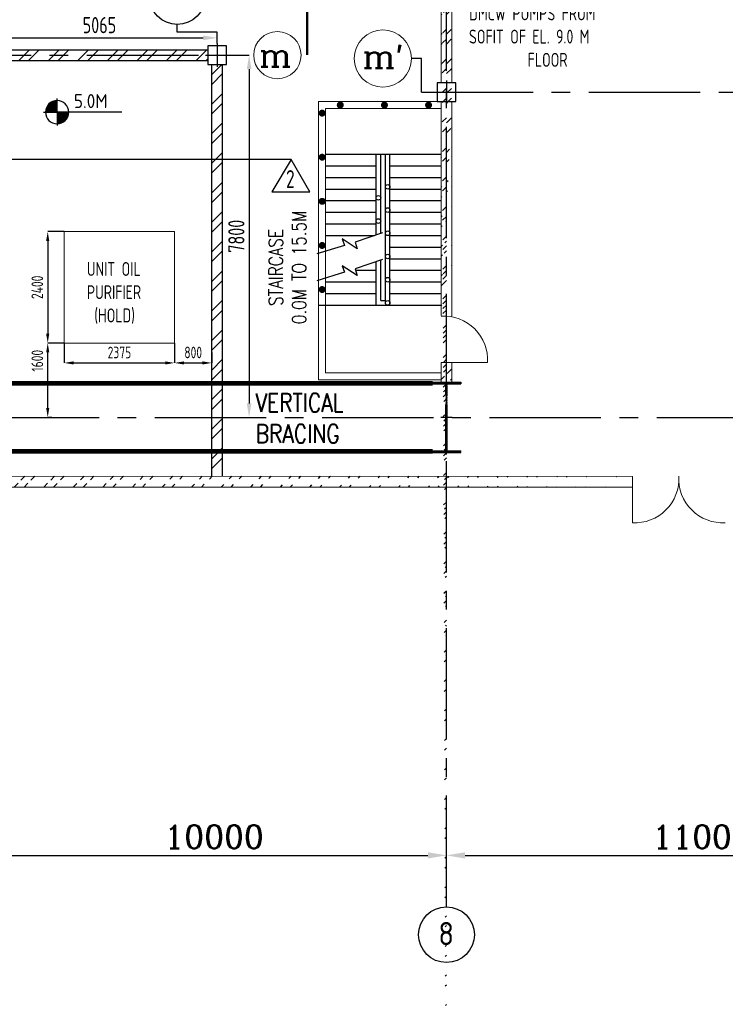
# Model space of a CAD drawing. Extents: x -7650383 to 4934791, y -137560 to 1826789.
# Tile 46 of 256: x 260208 to 275391, y 456442 to 477645. Entities that reach past the tile are written whole.
import ezdxf
from ezdxf.enums import TextEntityAlignment as Align

# ---------------------------------------------------------------- set-up
doc = ezdxf.new("R2010")
doc.units = 0
doc.header["$LTSCALE"] = 800
doc.header["$MEASUREMENT"] = 0
for name, pattern in [('CENTER', [2, 1.25, -0.25, 0.25, -0.25]), ('CENTER2', [1.125, 0.75, -0.125, 0.125, -0.125]), ('CONTINOUS', [0]), ('DASHDOT', [1, 0.5, -0.25, 0, -0.25])]:
    doc.linetypes.add(name, pattern=pattern)
doc.layers.get('0').update_dxf_attribs({"linetype": 'CONTINUOUS'})
for name, color, linetype in [('0-7-COL', 2, 'CENTER'), ('Aux_col', 7, 'CONTINUOUS'), ('COL', 1, 'CENTER'), ('FORMAT', 7, 'CONTINUOUS'), ('GRID', 8, 'CENTER'), ('HATCH', 9, 'CONTINUOUS'), ('REV2', 2, 'CONTINUOUS'), ('STR', 2, 'CONTINUOUS'), ('T', 3, 'CONTINUOUS'), ('TEXT', 3, 'CONTINUOUS')]:
    doc.layers.add(name, color=color, linetype=linetype)
doc.layers.add('DIM', color=4, linetype='CONTINUOUS', lineweight=13)
doc.layers.add('WALL', color=6, linetype='CONTINUOUS', lineweight=18)
doc.styles.add('ROMANC', font='romanc')
doc.styles.add('ROMANS', font='ISO9.shx', dxfattribs={"width": 0.8})
doc.styles.add('S1', font='SIMPLEX.SHX', dxfattribs={"height": 200})
doc.styles.add('S3', font='ROMANS1.SHX', dxfattribs={"width": 0.8})
doc.styles.get("Standard").update_dxf_attribs({"font": 'ISO9'})
doc.dimstyles.new('STANDARD$0', dxfattribs={"dimtxt": 250, "dimasz": 200, "dimexe": 0, "dimexo": 0, "dimgap": 100, "dimtad": 1, "dimdec": 0, "dimzin": 0, "dimdsep": 46, "dimtxsty": 'S1', "dimcen": 0, "dimadec": 0, "dimazin": 0, "dimtfac": 1, "dimtdec": 0, "dimtmove": 2, "dimatfit": 3, "dimfxl": 1, "dimtolj": 1, "dimtzin": 0, "dimarcsym": 0})
pattern_1 = [(45, (177457.17, 420128.18), (-318.198, 318.198), []), (45, (177669.3, 420128.18), (-318.198, 318.198), [])]

# ---------------------------------------------------------------- blocks, each defined once
blk = doc.blocks.new('*D348')
at = {"layer": 'DIM', "color": 9, "linetype": 'Continuous', "lineweight": -2, "transparency": 16777216}
for p, q in [((264448, 476882), (265145, 476882)), ((265145, 476582), (265145, 469382)), ((265028, 469082), (265145, 469082))]:
    blk.add_line(p, q, dxfattribs=at)
at = {"layer": 'DIM', "color": 9, "linetype": 'Continuous', "transparency": 16777216}
for points in [[(265095, 476582), (265195, 476582), (265145, 476882)], [(265095, 469382), (265195, 469382), (265145, 469082)]]:
    blk.add_solid(points, dxfattribs=at)
at = {"layer": 'DIM', "linetype": 'Continuous', "transparency": 16777216, "insert": (264870, 472982), "char_height": 350, "attachment_point": 5, "rotation": 90, "style": 'ROMANS'}
blk.add_mtext('\\A1;7800', dxfattribs=at)
blk = doc.blocks.new('A$C41E52089')
at = {"layer": 'COL'}
h = blk.add_hatch(dxfattribs=at)
h.set_pattern_fill('ANSI31', color=256, scale=100, style=0)
h.paths.add_polyline_path([(310, -720), (0, -720), (0, -760), (310, -760)])
h.paths.add_polyline_path([(0, -720), (-310, -720), (-310, -760), (0, -760)])
h.paths.add_polyline_path([(0, 0), (-13, 0), (-13, -720), (0, -720)])
h.paths.add_polyline_path([(0, 720), (-13, 720), (-13, 0), (0, 0)])
h.paths.add_polyline_path([(12, 0), (0, 0), (0, -720), (12, -720)])
h.paths.add_polyline_path([(12, 720), (0, 720), (0, 0), (12, 0)])
h.paths.add_polyline_path([(310, 760), (0, 760), (0, 720), (12, 720), (310, 720)])
h.paths.add_polyline_path([(0, 760), (-310, 760), (-310, 720), (0, 720)])
for p, q in [((-310, 760), (310, 760)), ((-310, 760), (-310, 720)), ((-310, 720), (310, 720)), ((-13, -720), (-13, 720)), ((12, -720), (12, 720)), ((310, 760), (310, 720)), ((-310, -720), (310, -720)), ((-310, -760), (-310, -720)), ((-310, -760), (310, -760)), ((310, -760), (310, -720))]:
    blk.add_line(p, q, dxfattribs=at)
at = {"layer": 'COL', "color": 2}
for p, q in [((0, -800), (0, 800)), ((123, 0), (-123, 0))]:
    blk.add_line(p, q, dxfattribs=at)
blk = doc.blocks.new('*D208')
at = {"layer": 'DIM', "color": 4, "linetype": 'Continuous', "lineweight": -2, "transparency": 16777216}
blk.add_line((259791, 459649), (268991, 459649), dxfattribs=at)
at = {"layer": 'DIM', "color": 4, "linetype": 'Continuous', "transparency": 16777216}
for points in [[(259791, 459716), (259791, 459582), (259391, 459649)], [(268991, 459716), (268991, 459582), (269391, 459649)]]:
    blk.add_solid(points, dxfattribs=at)
at = {"layer": 'DIM', "linetype": 'Continuous', "transparency": 16777216, "insert": (264391, 460049), "char_height": 500, "attachment_point": 5, "style": 'ROMANC'}
blk.add_mtext('\\A1;10000', dxfattribs=at)
blk = doc.blocks.new('*D260')
at = {"layer": 'DIM', "linetype": 'Continuous', "lineweight": -2, "transparency": 16777216}
blk.add_line((280391, 460212), (280391, 459649), dxfattribs=at)
at = {"layer": 'DIM', "color": 4, "linetype": 'Continuous', "lineweight": -2, "transparency": 16777216}
blk.add_line((269791, 459649), (279991, 459649), dxfattribs=at)
at = {"layer": 'DIM', "color": 4, "linetype": 'Continuous', "transparency": 16777216}
for points in [[(269791, 459716), (269791, 459582), (269391, 459649)], [(279991, 459716), (279991, 459582), (280391, 459649)]]:
    blk.add_solid(points, dxfattribs=at)
at = {"layer": 'DIM', "linetype": 'Continuous', "transparency": 16777216, "insert": (274891, 460049), "char_height": 500, "attachment_point": 5, "style": 'ROMANC'}
blk.add_mtext('\\A1;11000', dxfattribs=at)
blk = doc.blocks.new('A$C3C7577A7')
at = {"layer": 'Aux_col', "linetype": 'CONTINOUS'}
for p, q in [((67265, 8000), (66865, 8000)), ((66865, 8000), (66865, 7600)), ((67065, 8050), (67065, 7550)), ((67265, 7600), (67265, 8000)), ((66815, 7800), (67315, 7800)), ((66865, 7600), (67265, 7600)), ((72000, 7251), (72000, 6751)), ((71750, 7001), (72250, 7001)), ((72200, 7201), (71800, 7201)), ((71800, 7201), (71800, 6801)), ((72200, 6801), (72200, 7201)), ((71800, 6801), (72200, 6801))]:
    blk.add_line(p, q, dxfattribs=at)
blk = doc.blocks.new('*X35')
at = {"color": 0}
for p, q in [((36092, 29275), (36330, 29275)), ((36102, 29300), (36330, 29300)), ((36115, 29325), (36330, 29325)), ((36132, 29350), (36330, 29350)), ((36154, 29375), (36330, 29375)), ((36183, 29400), (36330, 29400)), ((36226, 29425), (36330, 29425)), ((36080, 29200), (36330, 29200)), ((36081, 29225), (36330, 29225)), ((36085, 29250), (36330, 29250))]:
    blk.add_line(p, q, dxfattribs=at)
blk = doc.blocks.new('LEVEL')
for p, q in [((0, 0), (0, 294)), ((-295, 0), (0, 0)), ((1393, 0), (0, 0)), ((0, 0), (0, -290))]:
    blk.add_line(p, q)
for start, end in [(90, 180), (0, 90), (180, 270), (270, 0)]:
    blk.add_arc((0, 0), 250, start, end)
blk.add_blockref('*X35', (-36330, -29198))
at = {"rotation": 180}
blk.add_blockref('*X35', (36330, 29198), dxfattribs=at)
at = {"flags": 4}
blk.add_attdef('LEVEL', (336, 101), '', height=250, dxfattribs=at)
blk = doc.blocks.new('*D319')
at = {"layer": 'DIM', "color": 9, "lineweight": -2, "transparency": 16777216}
for p, q in [((260898, 470682), (260811, 470682)), ((260811, 469282), (260811, 470482)), ((260898, 469082), (260811, 469082))]:
    blk.add_line(p, q, dxfattribs=at)
at = {"layer": 'DIM', "color": 9, "transparency": 16777216}
for points in [[(260777, 470482), (260844, 470482), (260811, 470682)], [(260777, 469282), (260844, 469282), (260811, 469082)]]:
    blk.add_solid(points, dxfattribs=at)
at = {"layer": 'DIM', "transparency": 16777216, "insert": (260586, 470302), "char_height": 250, "attachment_point": 5, "rotation": 90, "style": 'ROMANS'}
blk.add_mtext('\\A1;1600', dxfattribs=at)
blk = doc.blocks.new('*D320')
at = {"layer": 'DIM', "color": 9, "lineweight": -2, "transparency": 16777216}
for p, q in [((263541, 470480), (263541, 470254)), ((264341, 470480), (264341, 470254)), ((263741, 470254), (264141, 470254))]:
    blk.add_line(p, q, dxfattribs=at)
at = {"layer": 'DIM', "color": 9, "transparency": 16777216}
for points in [[(263741, 470287), (263741, 470220), (263541, 470254)], [(264141, 470287), (264141, 470220), (264341, 470254)]]:
    blk.add_solid(points, dxfattribs=at)
at = {"layer": 'DIM', "transparency": 16777216, "insert": (263941, 470479), "char_height": 250, "attachment_point": 5, "style": 'ROMANS'}
blk.add_mtext('\\A1;800', dxfattribs=at)
blk = doc.blocks.new('*D321')
at = {"layer": 'DIM', "color": 9, "lineweight": -2, "transparency": 16777216}
for p, q in [((261166, 473082), (260811, 473082)), ((260811, 472882), (260811, 470882)), ((261166, 470682), (260811, 470682))]:
    blk.add_line(p, q, dxfattribs=at)
at = {"layer": 'DIM', "color": 9, "transparency": 16777216}
for points in [[(260777, 472882), (260844, 472882), (260811, 473082)], [(260777, 470882), (260844, 470882), (260811, 470682)]]:
    blk.add_solid(points, dxfattribs=at)
at = {"layer": 'DIM', "transparency": 16777216, "insert": (260586, 471882), "char_height": 250, "attachment_point": 5, "rotation": 90, "style": 'ROMANS'}
blk.add_mtext('\\A1;2400', dxfattribs=at)
blk = doc.blocks.new('*D322')
at = {"layer": 'DIM', "color": 9, "lineweight": -2, "transparency": 16777216}
for p, q in [((261166, 470682), (261166, 470254)), ((263541, 470682), (263541, 470254)), ((261366, 470254), (263341, 470254))]:
    blk.add_line(p, q, dxfattribs=at)
at = {"layer": 'DIM', "color": 9, "transparency": 16777216}
for points in [[(261366, 470287), (261366, 470220), (261166, 470254)], [(263341, 470287), (263341, 470220), (263541, 470254)]]:
    blk.add_solid(points, dxfattribs=at)
at = {"layer": 'DIM', "transparency": 16777216, "insert": (262354, 470479), "char_height": 250, "attachment_point": 5, "style": 'ROMANS'}
blk.add_mtext('\\A1;2375', dxfattribs=at)
blk = doc.blocks.new('REV-2')
at = {"layer": 'REV2', "color": 20, "linetype": 'Continuous'}
for p, q in [((37170, 56645), (36750, 55946)), ((37569, 55946), (37170, 56645)), ((36750, 55946), (37569, 55946))]:
    blk.add_line(p, q, dxfattribs=at)
at = {"layer": 'REV2', "color": 20, "linetype": 'Continuous', "style": 'ROMANS', "width": 0.8}
blk.add_text('2', height=383, dxfattribs=at).set_placement((37056, 56034))
blk = doc.blocks.new('*D325')
at = {"layer": 'DIM', "color": 9, "linetype": 'Continuous', "lineweight": -2, "transparency": 16777216}
for p, q in [((259391, 477464), (259391, 477254)), ((259691, 477254), (264156, 477254)), ((264456, 477132), (264456, 477254))]:
    blk.add_line(p, q, dxfattribs=at)
at = {"layer": 'DIM', "color": 9, "linetype": 'Continuous', "transparency": 16777216}
for points in [[(259691, 477304), (259691, 477204), (259391, 477254)], [(264156, 477304), (264156, 477204), (264456, 477254)]]:
    blk.add_solid(points, dxfattribs=at)
at = {"layer": 'DIM', "linetype": 'Continuous', "transparency": 16777216, "insert": (261924, 477529), "char_height": 350, "attachment_point": 5, "style": 'ROMANS'}
blk.add_mtext('\\A1;5065', dxfattribs=at)
blk = doc.blocks.new('star')
at = {"layer": 'HATCH'}
h = blk.add_hatch(dxfattribs=at)
h.set_pattern_fill('ANSI32', color=256, scale=1200, style=0)
h.set_pattern_definition([(45, (6054.24, -52339.4), (-318.198, 318.198), []), (45, (6266.37, -52339.4), (-318.198, 318.198), [])])
edge = h.paths.add_edge_path()
edge.add_line((92049, 49704), (92049, 50135))
edge.add_line((91819, 49704), (91819, 50135))
at = {"layer": 'DIM', "const_width": 75, "flags": 128}
for points, elevation in [([(89259, 55543, -1), (89259, 55468, -1)], -370380), ([(89649, 55716, 1), (89649, 55641, 1)], -24), ([(90599, 55716, 1), (90599, 55641, 1)], -24), ([(91549, 55716, 1), (91549, 55641, 1)], -24), ([(89259, 54593, -1), (89259, 54518, -1)], -370380), ([(89259, 53643, -1), (89259, 53568, -1)], -370380), ([(89259, 52693, -1), (89259, 52618, -1)], -370380), ([(89259, 51743, -1), (89259, 51668, -1)], -370380)]:
    blk.add_lwpolyline(points, format="xyb", close=True, dxfattribs=dict(at, elevation=elevation))
at = {"layer": 'FORMAT', "elevation": 0, "flags": 128}
for points in [[(90556, 52928), (89966, 52724), (90016, 52585), (89693, 52795), (89737, 52653), (89148, 52472)], [(90556, 52353), (89966, 52149), (90016, 52009), (89693, 52220), (89737, 52078), (89148, 51897)]]:
    blk.add_lwpolyline(points, dxfattribs=at)
at = {"layer": 'STR'}
for p, q in [((89334, 54620, -363352), (91819, 54620, -14056)), ((90419, 52880, 0), (90419, 54620, 0)), ((90519, 52915, 0), (90519, 54620, 0)), ((90619, 51470, 0), (90619, 54620, 0)), ((90719, 51370, 0), (90719, 54620, 0)), ((89334, 54370, 0), (90419, 54370, 0)), ((90719, 54370, 0), (91819, 54370, 0)), ((89334, 54120, 0), (90419, 54120, 0)), ((90719, 54120, 0), (91819, 54120, 0)), ((89334, 53870, 0), (90419, 53870, 0)), ((90719, 53870, 0), (91819, 53870, 0)), ((89284, 53620, 0), (89294, 53620, 0)), ((89334, 53620, 0), (90419, 53620, 0)), ((90719, 53620, 0), (91819, 53620, 0)), ((89334, 53370, 0), (90419, 53370, 0)), ((90719, 53370, 0), (91819, 53370, 0)), ((89334, 53120, 0), (90419, 53120, 0)), ((90719, 53120, 0), (91819, 53120, 0)), ((89334, 52870, 0), (90387, 52870, 0)), ((90719, 52870, 0), (91819, 52870, 0)), ((90719, 52620, 0), (91819, 52620, 0)), ((90419, 51370, 0), (90419, 52305, 0)), ((90519, 51470, 0), (90519, 52340, 0)), ((90719, 52370, 0), (91819, 52370, 0)), ((89977, 52120, 0), (90419, 52120, 0)), ((90719, 52120, 0), (91819, 52120, 0)), ((89334, 51870, 0), (90419, 51870, 0)), ((90719, 51870, 0), (91819, 51870, 0)), ((89334, 51620, 0), (90419, 51620, 0)), ((90719, 51620, 0), (91819, 51620, 0)), ((89184, 51370, -370380), (90419, 51370, 0)), ((90419, 51370, 0), (91819, 51370, 0)), ((90519, 51470, 0), (90619, 51470, 0))]:
    blk.add_line(p, q, dxfattribs=at)
for centre in [(90669, 53918, 0), (90469, 53681, 0), (90669, 53418, 0), (90469, 53181, 0), (90669, 52918, 0), (90669, 52418, 0), (90669, 51918, 0), (90669, 51419, 0)]:
    blk.add_circle(centre, 50, dxfattribs=at)
at = {"layer": 'WALL'}
for p, q in [((89184, 55754), (89184, 49760)), ((89184, 55754, -370380), (91819, 55754, 0)), ((89334, 55604), (89334, 49910)), ((89334, 55604, -370380), (91819, 55604, -370380)), ((91819, 52135), (91819, 55754)), ((91819, 52135), (91819, 55754)), ((91819, 55754), (91819, 51149)), ((91819, 55604, -370380), (91819, 51370, -370380)), ((92049, 51135), (92049, 55754)), ((92819, 50135, 0), (91819, 50135, 0)), ((91819, 50135), (91819, 49760)), ((91819, 49910), (89334, 49910)), ((91819, 49760), (89184, 49760))]:
    blk.add_line(p, q, dxfattribs=at)
blk.add_arc((91871, 50187, 0), 949, 356.8572, 93.1428, dxfattribs=at)

msp = doc.modelspace()

# ---------------------------------------------------------------- hatches: boundary and pattern name
at = {"layer": 'HATCH'}
h = msp.add_hatch(dxfattribs=at)
h.set_pattern_fill('ANSI32', color=256, scale=1200, style=0)
h.set_pattern_definition([(45, (183511.4, 370451.43), (-318.198, 318.198), []), (45, (183723.54, 370451.43), (-318.198, 318.198), [])])
edge = h.paths.add_edge_path()
edge.add_line((269276.2, 471263.2), (269276.2, 475773.1))
edge.add_line((269391.2, 462681.9), (269391.2, 535263.6))
edge.add_line((269506.2, 471263.2), (269506.2, 475773.1))
h = msp.add_hatch(dxfattribs=at)
h.set_pattern_fill('ANSI32', color=256, scale=1200, style=0)
h.set_pattern_definition([(45, (183511.4, 370560), (-318.198, 318.198), []), (45, (183723.54, 370560), (-318.198, 318.198), [])])
edge = h.paths.add_edge_path()
edge.add_line((269276.2, 476282.8), (269276.2, 482880.6))
edge.add_line((269391.2, 449571.6), (269391.2, 519876.9))
edge.add_line((269506.2, 476282.8), (269506.2, 482880.6))
h = msp.add_hatch(dxfattribs=at)
h.set_pattern_fill('ANSI32', color=256, scale=1200, style=0)
h.set_pattern_definition(pattern_1)
h.paths.add_polyline_path([(247371.2, 472431.7), (247601.2, 472431.7), (247601.2, 467811.8), (247371.2, 467811.8)])
h.paths.add_polyline_path([(247371.2, 476996.7), (247601.2, 476996.7), (247601.2, 474131.7), (247371.2, 474131.7)])
h.paths.add_polyline_path([(247371.2, 476996.7), (249191.2, 476996.7), (249191.2, 476766.7), (247371.2, 476766.7)])
h.paths.add_polyline_path([(259591.2, 476996.7), (264256.2, 476996.7), (264256.2, 476766.7), (259591.2, 476766.7)])
h = msp.add_hatch(dxfattribs=at)
h.set_pattern_fill('ANSI32', color=256, scale=1200, style=0)
h.set_pattern_definition(pattern_1)
h.paths.add_polyline_path([(264341.2, 476681.7), (264571.2, 476681.7), (264571.2, 467811.7), (264341.2, 467811.7)])
h = msp.add_hatch(dxfattribs=at)
h.set_pattern_fill('ANSI32', color=256, scale=1200, style=0)
h.set_pattern_definition([(45, (185011.4, 370230.14), (-318.198, 318.198), []), (45, (185223.54, 370230.14), (-318.198, 318.198), [])])
edge = h.paths.add_edge_path()
edge.add_line((273391.2, 467581.6), (237391.2, 467581.9))
edge.add_line((273391.2, 467811.6), (237391.2, 467811.9))

# ---------------------------------------------------------------- linework, layer by layer
at = {"color": 3}
for p, q in [((259591.2, 476996.7), (264256.2, 476996.7)), ((259591.2, 476766.7), (264256.2, 476766.7)), ((264341.2, 467811.7), (264341.2, 476681.7)), ((264571.2, 467811.7), (264571.2, 476681.7))]:
    msp.add_line(p, q, dxfattribs=at)
at = {"flags": 128}
msp.add_lwpolyline([(264456.2, 477131.7), (264456.2, 477377.1), (263599.7, 477377.1), (263599.7, 477542.3)], dxfattribs=at)
at = {"layer": '0-7-COL', "linetype": 'CENTER2', "ltscale": 2, "const_width": 50, "flags": 128}
msp.add_lwpolyline([(266391.2, 476881.7), (266391.2, 493459.2)], dxfattribs=at)
at = {"layer": '0-7-COL', "color": 6, "linetype": 'Continuous'}
for centre in [(263599.7, 478142.3), (269391.2, 457941.4)]:
    msp.add_circle(centre, 600, dxfattribs=at)
at = {"layer": 'DIM', "color": 2}
for centre, radius in [((265753.6, 476881.7), 508.6), ((268022.2, 476808.5), 615.4)]:
    msp.add_circle(centre, radius, dxfattribs=at)
at = {"layer": 'GRID', "linetype": 'CENTER2', "ltscale": 4}
for p, q in [((269391.2, 458541.2), (269391.2, 534113)), ((269391.2, 458541.2), (269391.2, 508716.2)), ((247252, 476881.7), (265245, 476881.7)), ((268853.4, 476081.7), (290673.5, 476081.7)), ((191114.6, 469081.7), (306850.7, 469081.7))]:
    msp.add_line(p, q, dxfattribs=at)
at = {"layer": 'GRID', "linetype": 'CENTER2', "ltscale": 4, "flags": 128}
msp.add_lwpolyline([(268853.4, 476081.7), (268853.4, 476811.4), (268637.6, 476811.4)], dxfattribs=at)
at = {"layer": 'REV2', "flags": 128}
msp.add_lwpolyline([(266050.3, 474633.8), (256599.6, 474633.8), (251935.4, 481824.2), (244270.3, 475798.5), (228301.3, 475831.9), (218302.3, 478025.6), (233958.5, 501455.6), (247428.5, 501455.6), (254934.3, 492973.2), (256868.8, 492973.2), (260898.5, 501455.6), (258771.9, 509168.6)], dxfattribs=at)
at = {"layer": 'STR', "color": 7, "linetype": 'DASHDOT', "const_width": 100}
for points in [[(259691.2, 469811.7), (269091.2, 469811.7)], [(259691.2, 468351.7), (269091.2, 468351.7)]]:
    msp.add_lwpolyline(points, dxfattribs=at)
at = {"layer": 'WALL'}
for p, q in [((269276.2, 476281.7), (269276.2, 482880.6)), ((269506.2, 476281.7), (269506.2, 482880.6)), ((269276.2, 469841.7), (269276.2, 470263.2)), ((269276.2, 469841.7), (269276.2, 470263.2)), ((269276.2, 470263.2, 53901.1), (269276.2, 469841.7, 1249.2)), ((269506.2, 469831.7), (269506.2, 470263.2)), ((269506.2, 469831.7), (269506.2, 470263.2)), ((269176.2, 469841.7), (269276.2, 469841.7)), ((273391.2, 467811.6), (237391.2, 467811.9)), ((273391.2, 466811.6), (273391.2, 467811.6)), ((273391.2, 466811.6), (273391.2, 467811.6)), ((273391.2, 467581.6), (237391.2, 467581.9))]:
    msp.add_line(p, q, dxfattribs=at)
msp.add_lwpolyline([(261166.2, 473081.7), (263541.2, 473081.7), (263541.2, 470681.7), (261166.2, 470681.7)], close=True, dxfattribs=at)
for centre, start, end in [((273443.2, 467759.6), 266.85716, 3.14284), ((275339.1, 467759.6), 176.85716, 273.14284)]:
    msp.add_arc(centre, 949.4, start, end, dxfattribs=at)

# ---------------------------------------------------------------- block references
for name, p in [('A$C3C7577A7', (197391.2, 469081.7)), ('star', (177457.2, 420128.2)), ('REV-2', (228880.8, 417988.7))]:
    msp.add_blockref(name, p)
ref = msp.add_blockref('LEVEL', (261011.9, 475653.1))
ref.add_attrib('LEVEL', '5.0M', (261374.6, 475742.6), dxfattribs={"height": 300})
at = {"layer": 'COL'}
msp.add_blockref('A$C41E52089', (269391.2, 469081.7), dxfattribs=at)

# ---------------------------------------------------------------- texts
at = {"layer": '0-7-COL', "color": 6, "linetype": 'Continuous', "style": 'ROMANS'}
msp.add_text('8', height=500, dxfattribs=at).set_placement((269385.3, 457965.9), align=Align.MIDDLE)
at = {"layer": 'T', "insert": (265569.7, 470479.7, -320869.7), "char_height": 300, "width": 3893.798, "attachment_point": 1, "rotation": 90, "style": 'S3'}
msp.add_mtext('\\pi1004;STAIRCASE \\P\\pi609.76;0.0M TO 15.5M', dxfattribs=at)
at = {"layer": 'T', "insert": (265283.7, 469597.6), "char_height": 400, "width": 3063.332, "attachment_point": 1, "style": 'S3'}
msp.add_mtext('VERTICAL BRACING', dxfattribs=at)
at = {"layer": 'TEXT', "style": 'ROMANC'}
for s, p in [('m', (265711.4, 476881.7)), ("m'", (268026.3, 476854.4))]:
    msp.add_text(s, height=500, dxfattribs=at).set_placement(p, align=Align.MIDDLE)
at = {"layer": 'TEXT', "attachment_point": 1, "style": 'ROMANS'}
for s, insert, char_height, width in [('\\pi816.75;MONORAIL FOR \\P\\pi199.61;HANDLING OF ACW & \\P\\pi348.18;DMCW PUMPS FROM \\P\\pi342.47;SOFIT OF EL. 9.0 M \\P\\pi1605.3;FLOOR', (269533.2, 478931.3), 300, 4273.502), ('\\pi173.19;MONORAIL FOR \\P\\pi298.9;HANDLING OF \\P\\pi53.19;VACUUM PUMPS \\P\\pi98.904;FROM SOFIT OF \\P\\pi58.904;EL. 9.0M FLOOR', (220522.6, 474637.9), 300, 2986.379), ('\\pi122.45;UNIT OIL \\P\\pi122.45;PURIFIER \\P\\pi282.45;(HOLD)', (261530.7, 472426.9), 300, 1742.051), ('\\pi244.39;MONORAIL FOR \\P\\pi124.39;HANDLING OF BF \\P\\pi301.06;VALVES FROM \\P\\pi77.725;SOFIT OF EL. 10M \\P\\pi674.39;FLOOR.', (227849.6, 471822.9), 175, 2028.783)]:
    msp.add_mtext(s, dxfattribs=dict(at, insert=insert, char_height=char_height, width=width))

# ---------------------------------------------------------------- dimensions: what is measured, and where the dimension line sits
at = {"layer": 'DIM', "linetype": 'Continuous'}
for base, p1, p2, override, picture, middle in [((264456.2, 477254.4), (259391.3, 477464.4), (264456.2, 477131.7), {"dimtxt": 350, "dimasz": 300, "dimtxsty": 'ROMANS', "dimclrd": 9, "dimclre": 9, "dimclrt": 256, "dimtix": 1, "dimatfit": 0}, '*D325', (261923.8, 477529.4)), ((269391.2, 459649.1), (259391.2, 459649.1), (269391.2, 459649.1), {"dimscale": 100, "dimtxt": 5, "dimasz": 4, "dimgap": 1.5, "dimtxsty": 'ROMANC', "dimclrd": 4, "dimclre": 256, "dimclrt": 256, "dimtix": 1}, '*D208', (264391.2, 460049.1)), ((280391.2, 459649.1), (269391.2, 459649.1), (280391.2, 460211.9), {"dimscale": 100, "dimtxt": 5, "dimasz": 4, "dimgap": 1.5, "dimtxsty": 'ROMANC', "dimclrd": 4, "dimclre": 256, "dimclrt": 256, "dimtix": 1}, '*D260', (274891.2, 460049.1))]:
    dim = msp.add_linear_dim(base=base, p1=p1, p2=p2, dimstyle='STANDARD$0', override=override, dxfattribs=at)
    dim.commit()
    dim.dimension.update_dxf_attribs({"geometry": picture, "text_midpoint": middle})
dim = msp.add_linear_dim(base=(265145.5, 469081.7), p1=(264447.7, 476881.7), p2=(265027.6, 469081.7), angle=90, dimstyle='STANDARD$0', override={"dimtxt": 350, "dimasz": 300, "dimtxsty": 'ROMANS', "dimclrd": 9, "dimclre": 9, "dimclrt": 256, "dimtix": 1, "dimatfit": 0}, dxfattribs=at)
dim.commit()
dim.dimension.update_dxf_attribs({"geometry": '*D348', "text_midpoint": (264870.5, 472981.7)})
at = {"layer": 'DIM'}
dim = msp.add_linear_dim(base=(260810.6, 470681.7), p1=(261166.2, 473081.7), p2=(261166.2, 470681.7), angle=90, dimstyle='STANDARD$0', override={"dimtxsty": 'ROMANS', "dimclrd": 9, "dimclre": 9, "dimclrt": 256, "dimtix": 1, "dimatfit": 0, "dimfxl": 0.18}, dxfattribs=at)
dim.commit()
dim.dimension.update_dxf_attribs({"geometry": '*D321', "text_midpoint": (260585.6, 471881.7)})
dim = msp.add_linear_dim(base=(260810.6, 470681.7), p1=(260898, 469081.7), p2=(260898, 470681.7), angle=90, dimstyle='STANDARD$0', override={"dimtxsty": 'ROMANS', "dimclrd": 9, "dimclre": 9, "dimclrt": 256, "dimtix": 1, "dimatfit": 0, "dimfxl": 0.18}, dxfattribs=at)
dim.commit()
dim.dimension.update_dxf_attribs({"geometry": '*D319', "text_midpoint": (260585.6, 470302.5), "dimtype": 160})
for base, p1, p2, picture, middle in [((263541.2, 470253.7), (261166.2, 470681.7), (263541.2, 470681.7), '*D322', (262353.7, 470478.7)), ((264341.2, 470253.7), (263541.2, 470479.9), (264341.2, 470479.9), '*D320', (263941.2, 470478.7))]:
    dim = msp.add_linear_dim(base=base, p1=p1, p2=p2, dimstyle='STANDARD$0', override={"dimtxsty": 'ROMANS', "dimclrd": 9, "dimclre": 9, "dimclrt": 256, "dimtix": 1, "dimatfit": 0, "dimfxl": 0.18}, dxfattribs=at)
    dim.commit()
    dim.dimension.update_dxf_attribs({"geometry": picture, "text_midpoint": middle})

doc.saveas('drawing.dxf')
